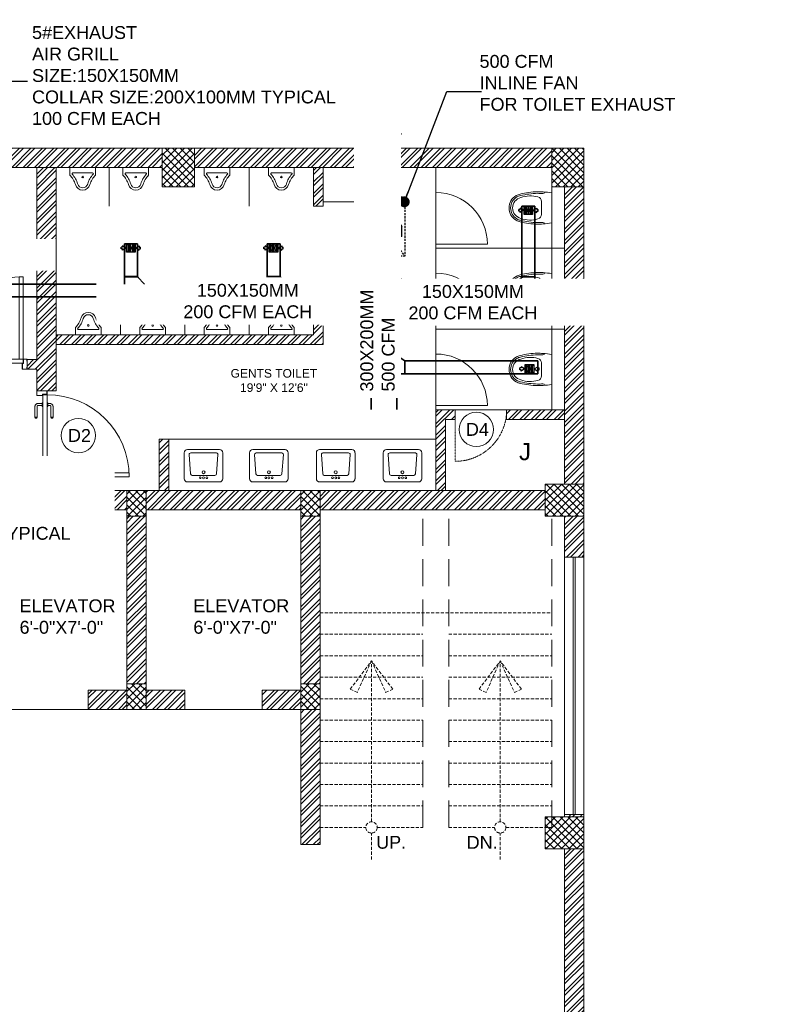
# Model space of a CAD drawing. Header units: inches. Extents: x 105152 to 158499, y 12149 to 30915.
# Tile 251 of 256: x 128617 to 128969, y 21204 to 21662. Entities that reach past the tile are written whole.
import ezdxf

# ---------------------------------------------------------------- set-up
doc = ezdxf.new("R2010")
doc.units = ezdxf.units.IN
doc.header["$MEASUREMENT"] = 0
doc.linetypes.add('HIDDEN', pattern=[0.375, 0.25, -0.125])
for name, color, linetype in [('0-SA-DUCT', 250, 'Continuous'), ('AC-SAD', 104, 'Continuous'), ('PD_025_TEXT', 61, 'Continuous'), ('PP-HVAC- GRILL', 1, 'Continuous')]:
    doc.layers.add(name, color=color, linetype=linetype)
for name, color, linetype, lineweight in [('DIFFUSER', 3, 'Continuous', 30), ('EXHAUST AIR DUCT', 13, 'Continuous', 35), ('INLINE  EXHAUST', 211, 'Continuous', 0), ('PD_DOOR', 42, 'Continuous', 25)]:
    doc.layers.add(name, color=color, linetype=linetype, lineweight=lineweight)
doc.layers.add('PD_BASE', color=8, linetype='Continuous', transparency=0.5)
doc.styles.get("Standard").update_dxf_attribs({"font": 'arial.ttf', "height": 6})
doc.styles.add('style1', font='arial.ttf', dxfattribs={"height": 500})
doc.styles.add('STYLE3', font='romans.shx', dxfattribs={"height": 4})
doc.dimstyles.new('ISO-10', dxfattribs={"dimtxt": 6, "dimasz": 0.5, "dimexe": 1.25, "dimexo": 0.625, "dimtad": 1, "dimtoh": 1, "dimdec": 1, "dimlunit": 4, "dimtxsty": 'Standard', "dimblk": 'ARCHTICK', "dimcen": 2.5, "dimclrt": 3, "dimadec": 0, "dimazin": 0, "dimtfac": 1, "dimtdec": 1, "dimtmove": 1, "dimatfit": 3, "dimfxl": 1, "dimarcsym": 0})
pattern_1 = [(45, (150297.4604, 39481.8853), (-2.65165043, 2.65165043), []), (45, (150299.228, 39481.8853), (-2.65165043, 2.65165043), [])]
pattern_2 = [(45, (268611.2745, 47371.9895), (-1.767766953, 1.767766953), []), (135, (268611.2745, 47371.9895), (-1.767766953, -1.767766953), [])]

# ---------------------------------------------------------------- blocks, each defined once
blk = doc.blocks.new('A$C24556D30')
at = {"color": 251, "lineweight": 5}
for p, q in [((170, 400), (170, 20)), ((300, 210), (300, 292)), ((300, 210), (300, 128))]:
    blk.add_line(p, q, dxfattribs=at)
for points in [[(280, 413, 0.02753), (170, 400, 0.02753)], [(570, 386, 0.054905), (350, 415, 0.054905)], [(565, 366, 0.054905), (350, 395, 0.054905)], [(300, 210), (300, 290, 0.704392)], [(300, 210), (300, 130, -0.704392)], [(170, 20, 0.02753), (280, 7, 0.02753)], [(565, 54, -0.054905), (350, 25, -0.054905)], [(570, 34, -0.054905), (350, 5, -0.054905)]]:
    blk.add_lwpolyline(points, format="xyb", dxfattribs=at)
for centre, radius, start, end in [((280, 413), 20, 184.5905, 273.8823), ((350, -585), 1000, 90, 94.0204), ((350, -585), 980, 90, 94.0204), ((530, 210), 180, 60, 77.2425), ((360, 292), 60, 105.9249, 180), ((439, 15), 348, 69.701, 105.9249), ((530, 210), 135, 0, 77.2425), ((530, 210), 160, 60, 77.2425), ((530, 210), 160, 0, 60), ((530, 210), 180, 0, 60), ((360, 128), 60, 180, 254.0751), ((530, 210), 135, 282.7575, 0), ((530, 210), 160, 300, 0), ((530, 210), 180, 300, 0), ((280, 7), 20, 86.1177, 175.4095), ((350, 1005), 1000, 265.9796, 270), ((350, 1005), 980, 265.9796, 270), ((439, 405), 348, 254.0751, 290.299), ((530, 210), 160, 282.7575, 300), ((530, 210), 180, 282.7575, 300)]:
    blk.add_arc(centre, radius, start, end, dxfattribs=at)
blk = doc.blocks.new('LV')
at = {"color": 251, "lineweight": 5}
for p, q in [((-254, 510), (254, 510)), ((-305, 51), (-305, 459)), ((-205, 127), (-226, 431)), ((-201, 458), (203, 458)), ((228, 431), (205, 127)), ((305, 459), (305, 51)), ((254, 0), (-254, 0)), ((180, 103), (-180, 103))]:
    blk.add_line(p, q, dxfattribs=at)
for centre, radius in [((0, 154), 23.6), ((-51, 67), 14.4), ((0, 67), 15.3), ((51, 67), 14.4)]:
    blk.add_circle(centre, radius, dxfattribs=at)
for centre, radius, start, end in [((-254, 459), 50.8, 90, 180), ((254, 459), 50.8, 0, 90), ((-201, 433), 25.4, 90, 184.2016), ((203, 433), 25.4, 355.4179, 90), ((-254, 51), 50.8, 180, 270), ((-180, 129), 25.4, 184.2016, 270), ((180, 129), 25.4, 270, 355.4179), ((254, 51), 50.8, 270, 0)]:
    blk.add_arc(centre, radius, start, end, dxfattribs=at)
blk = doc.blocks.new('A$C33087201')
at = {"color": 251, "lineweight": 5}
for p, q in [((0, 290), (165, 290)), ((0, 290), (0, 193)), ((330, 290), (165, 290)), ((330, 290), (330, 193)), ((38, 221), (292, 221))]:
    blk.add_line(p, q, dxfattribs=at)
blk.add_circle((165, 168), 10.4, dxfattribs=at)
for centre, radius, start, end in [((-216, -16), 301, 16.9059, 44.1446), ((38, 211), 10, 90, 221.8242), ((-216, -16), 331, 16.9059, 41.8242), ((546, -16), 331, 138.1758, 163.0941), ((546, -16), 301, 135.8554, 163.0941), ((292, 211), 10, 318.1758, 90), ((165, 96), 96.2, 195.0681, 270.0943), ((165, 96), 66.2, 195.0681, 270.0943), ((165, 96), 66.2, 269.9057, 344.9319), ((165, 96), 96.2, 269.9057, 344.9319)]:
    blk.add_arc(centre, radius, start, end, dxfattribs=at)
blk = doc.blocks.new('door 1')
at = {"layer": 'PD_DOOR', "color": 251, "lineweight": 5}
for p, q in [((159756, 15338), (159696, 15338)), ((159696, 15338), (159696, 15313)), ((159696, 15313), (159696, 15338)), ((159696, 15338), (159756, 15338)), ((159696, 15213), (159696, 15338)), ((159696, 15313), (159698, 15313)), ((159698, 15313), (159696, 15313)), ((159698, 15313), (159698, 15336)), ((159698, 15336), (159754, 15336)), ((159754, 15336), (159698, 15336)), ((159698, 15336), (159698, 15313)), ((159754, 15268), (159739, 15268)), ((159739, 15268), (159739, 15215)), ((159739, 15215), (159739, 15268)), ((159739, 15268), (159754, 15268)), ((159741, 15213), (159741, 15266)), ((159741, 15266), (159756, 15266)), ((159756, 15266), (159741, 15266)), ((159741, 15266), (159741, 15213)), ((160748, 15263), (159744, 15263)), ((159744, 15263), (159744, 15213)), ((160748, 15263), (159744, 15263)), ((159744, 15263), (159744, 15213)), ((159754, 15336), (159754, 15268)), ((159754, 15268), (159754, 15336)), ((159756, 15266), (159756, 15338)), ((159756, 15338), (159756, 15266)), ((160473, 15356), (160473, 15360)), ((160473, 15360), (160473, 15356)), ((160603, 15360), (160473, 15360)), ((160473, 15360), (160473, 15336)), ((160473, 15360), (160473, 15360)), ((160473, 15335), (160473, 15360)), ((160473, 15335), (160473, 15339)), ((160473, 15339), (160473, 15335)), ((160473, 15336), (160473, 15335)), ((160473, 15335), (160603, 15335)), ((160605, 15273), (160605, 15263)), ((160622, 15273), (160605, 15273)), ((160605, 15273), (160622, 15273)), ((160650, 15263), (160605, 15263)), ((160605, 15263), (160650, 15263)), ((160615, 15323), (160615, 15273)), ((160640, 15273), (160615, 15273)), ((160615, 15273), (160622, 15273)), ((160618, 15268), (160618, 15263)), ((160638, 15268), (160618, 15268)), ((160618, 15268), (160638, 15268)), ((160638, 15263), (160618, 15263)), ((160618, 15263), (160638, 15263)), ((160622, 15273), (160625, 15273)), ((160625, 15273), (160628, 15273)), ((160628, 15273), (160631, 15273)), ((160628, 15273), (160650, 15273)), ((160631, 15273), (160634, 15273)), ((160634, 15273), (160640, 15273)), ((160650, 15273), (160634, 15273)), ((160638, 15263), (160638, 15268)), ((160640, 15273), (160640, 15323)), ((160650, 15263), (160650, 15273)), ((160796, 15338), (160736, 15338)), ((160736, 15338), (160736, 15266)), ((160736, 15266), (160736, 15338)), ((160736, 15338), (160796, 15338)), ((160736, 15266), (160751, 15266)), ((160751, 15266), (160736, 15266)), ((160738, 15268), (160738, 15336)), ((160738, 15336), (160794, 15336)), ((160794, 15336), (160738, 15336)), ((160738, 15336), (160738, 15268)), ((160753, 15268), (160738, 15268)), ((160738, 15268), (160753, 15268)), ((160748, 15213), (160748, 15263)), ((160748, 15263), (160748, 15213)), ((160751, 15266), (160751, 15213)), ((160751, 15213), (160751, 15266)), ((160753, 15215), (160753, 15268)), ((160753, 15268), (160753, 15215)), ((160794, 15336), (160794, 15313)), ((160794, 15313), (160794, 15336)), ((160794, 15313), (160796, 15313)), ((160796, 15313), (160794, 15313)), ((160796, 15313), (160796, 15338)), ((160796, 15338), (160796, 15313)), ((160796, 15338), (160796, 15213)), ((159698, 15238), (159696, 15238)), ((159696, 15238), (159696, 15213)), ((159696, 15213), (159696, 15238)), ((159696, 15238), (159698, 15238)), ((159696, 15213), (159741, 15213)), ((159741, 15213), (159696, 15213)), ((159696, 15213), (159744, 15213)), ((159744, 15213), (159696, 15213)), ((159698, 15215), (159698, 15238)), ((159698, 15238), (159698, 15215)), ((159739, 15215), (159698, 15215)), ((159698, 15215), (159739, 15215)), ((159794, 15213), (159744, 15213)), ((159744, 15213), (159744, 14209)), ((159744, 15213), (160748, 15213)), ((159744, 15213), (159794, 15213)), ((159744, 15213), (159794, 15213)), ((159794, 15213), (159744, 15213)), ((159794, 14209), (159794, 15213)), ((159794, 15213), (160748, 15213)), ((159794, 15213), (160748, 15213)), ((160748, 15213), (159794, 15213)), ((160473, 15165), (160473, 15161)), ((160473, 15161), (160473, 15165)), ((160603, 15165), (160473, 15165)), ((160473, 15165), (160473, 15141)), ((160473, 15165), (160473, 15165)), ((160473, 15140), (160473, 15165)), ((160473, 15144), (160473, 15140)), ((160473, 15140), (160473, 15144)), ((160605, 15213), (160605, 15203)), ((160605, 15213), (160650, 15213)), ((160639, 15213), (160605, 15213)), ((160605, 15203), (160650, 15203)), ((160650, 15203), (160605, 15203)), ((160615, 15203), (160615, 15178)), ((160615, 15203), (160640, 15203)), ((160640, 15203), (160615, 15203)), ((160618, 15213), (160618, 15208)), ((160618, 15213), (160638, 15213)), ((160618, 15213), (160618, 15213)), ((160638, 15213), (160618, 15213)), ((160618, 15208), (160638, 15208)), ((160638, 15208), (160618, 15208)), ((160638, 15208), (160638, 15213)), ((160650, 15213), (160639, 15213)), ((160640, 15178), (160640, 15203)), ((160650, 15203), (160650, 15213)), ((160748, 15213), (160796, 15213)), ((160796, 15213), (160748, 15213)), ((160751, 15213), (160796, 15213)), ((160796, 15213), (160751, 15213)), ((160794, 15215), (160753, 15215)), ((160753, 15215), (160794, 15215)), ((160796, 15238), (160794, 15238)), ((160794, 15238), (160794, 15215)), ((160794, 15215), (160794, 15238)), ((160794, 15238), (160796, 15238)), ((160796, 15213), (160796, 15238)), ((160796, 15238), (160796, 15213)), ((160473, 15141), (160473, 15140)), ((160473, 15140), (160603, 15140)), ((159744, 14209), (159794, 14209))]:
    blk.add_line(p, q, dxfattribs=at)
at = {"layer": 'PD_DOOR', "color": 251, "lineweight": 5, "flags": 128}
for points in [[(160460, 15348), (160460, 15348), (160460, 15349), (160461, 15349), (160461, 15350), (160461, 15350), (160461, 15351), (160461, 15351), (160461, 15352), (160461, 15352), (160461, 15353), (160462, 15353), (160462, 15353), (160462, 15354), (160462, 15354), (160463, 15355), (160463, 15355), (160463, 15356), (160464, 15356), (160464, 15356), (160464, 15357), (160465, 15357), (160465, 15357), (160465, 15358), (160466, 15358), (160466, 15358), (160467, 15358), (160467, 15359), (160467, 15359), (160468, 15359), (160468, 15359), (160469, 15359), (160469, 15360), (160470, 15360), (160470, 15360), (160471, 15360), (160471, 15360), (160472, 15360), (160472, 15360), (160473, 15360), (160473, 15360)], [(160473, 15335), (160472, 15335), (160472, 15335), (160471, 15335), (160471, 15335), (160470, 15335), (160470, 15336), (160469, 15336), (160469, 15336), (160469, 15336), (160468, 15336), (160468, 15336), (160467, 15337), (160467, 15337), (160466, 15337), (160466, 15337), (160465, 15338), (160465, 15338), (160465, 15338), (160464, 15339), (160464, 15339), (160464, 15339), (160463, 15340), (160463, 15340), (160463, 15340), (160462, 15341), (160462, 15341), (160462, 15342), (160462, 15342), (160461, 15343), (160461, 15343), (160461, 15344), (160461, 15344), (160461, 15345), (160461, 15345), (160461, 15346), (160461, 15346), (160460, 15347), (160460, 15347), (160460, 15348), (160460, 15348)], [(160640, 15323), (160640, 15324), (160640, 15326), (160640, 15327), (160640, 15329), (160640, 15330), (160639, 15332), (160639, 15333), (160639, 15334), (160638, 15336), (160637, 15337), (160637, 15339), (160636, 15340), (160635, 15341), (160635, 15343), (160634, 15344), (160633, 15345), (160632, 15346), (160631, 15347), (160630, 15348), (160629, 15350), (160628, 15351), (160627, 15352), (160626, 15352), (160624, 15353), (160623, 15354), (160622, 15355), (160621, 15356), (160619, 15356), (160618, 15357), (160617, 15358), (160615, 15358), (160614, 15359), (160612, 15359), (160611, 15359), (160609, 15360), (160608, 15360), (160606, 15360), (160605, 15360), (160603, 15360), (160603, 15360)], [(160603, 15335), (160603, 15335), (160604, 15335), (160604, 15335), (160605, 15335), (160605, 15335), (160606, 15335), (160606, 15335), (160607, 15335), (160607, 15334), (160608, 15334), (160608, 15334), (160609, 15334), (160609, 15333), (160610, 15333), (160610, 15333), (160610, 15333), (160611, 15332), (160611, 15332), (160612, 15332), (160612, 15331), (160612, 15331), (160613, 15331), (160613, 15330), (160613, 15330), (160613, 15329), (160614, 15329), (160614, 15329), (160614, 15328), (160614, 15328), (160615, 15327), (160615, 15327), (160615, 15326), (160615, 15326), (160615, 15325), (160615, 15325), (160615, 15324), (160615, 15324), (160615, 15323), (160615, 15323), (160615, 15323)], [(160460, 15153), (160460, 15153), (160460, 15154), (160461, 15154), (160461, 15155), (160461, 15155), (160461, 15156), (160461, 15156), (160461, 15157), (160461, 15157), (160461, 15158), (160462, 15158), (160462, 15158), (160462, 15159), (160462, 15159), (160463, 15160), (160463, 15160), (160463, 15161), (160464, 15161), (160464, 15161), (160464, 15162), (160465, 15162), (160465, 15162), (160465, 15163), (160466, 15163), (160466, 15163), (160467, 15163), (160467, 15164), (160467, 15164), (160468, 15164), (160468, 15164), (160469, 15164), (160469, 15165), (160470, 15165), (160470, 15165), (160471, 15165), (160471, 15165), (160472, 15165), (160472, 15165), (160473, 15165), (160473, 15165)], [(160473, 15140), (160472, 15140), (160472, 15140), (160471, 15140), (160471, 15140), (160470, 15140), (160470, 15141), (160469, 15141), (160469, 15141), (160469, 15141), (160468, 15141), (160468, 15141), (160467, 15142), (160467, 15142), (160466, 15142), (160466, 15142), (160465, 15143), (160465, 15143), (160465, 15143), (160464, 15144), (160464, 15144), (160464, 15144), (160463, 15145), (160463, 15145), (160463, 15145), (160462, 15146), (160462, 15146), (160462, 15147), (160462, 15147), (160461, 15148), (160461, 15148), (160461, 15149), (160461, 15149), (160461, 15150), (160461, 15150), (160461, 15151), (160461, 15151), (160460, 15152), (160460, 15152), (160460, 15153), (160460, 15153)], [(160603, 15140), (160604, 15140), (160606, 15140), (160607, 15140), (160609, 15141), (160610, 15141), (160612, 15141), (160613, 15142), (160615, 15142), (160616, 15143), (160618, 15143), (160619, 15144), (160620, 15144), (160622, 15145), (160623, 15146), (160624, 15147), (160625, 15148), (160627, 15148), (160628, 15149), (160629, 15150), (160630, 15152), (160631, 15153), (160632, 15154), (160633, 15155), (160634, 15156), (160634, 15157), (160635, 15159), (160636, 15160), (160637, 15161), (160637, 15163), (160638, 15164), (160638, 15165), (160639, 15167), (160639, 15168), (160640, 15170), (160640, 15171), (160640, 15173), (160640, 15174), (160640, 15176), (160640, 15177), (160640, 15178)], [(160615, 15178), (160615, 15177), (160615, 15177), (160615, 15176), (160615, 15176), (160615, 15175), (160615, 15175), (160615, 15174), (160615, 15174), (160615, 15173), (160614, 15173), (160614, 15172), (160614, 15172), (160614, 15171), (160614, 15171), (160613, 15171), (160613, 15170), (160613, 15170), (160612, 15169), (160612, 15169), (160612, 15169), (160611, 15168), (160611, 15168), (160611, 15168), (160610, 15167), (160610, 15167), (160609, 15167), (160609, 15167), (160608, 15166), (160608, 15166), (160607, 15166), (160607, 15166), (160607, 15166), (160606, 15166), (160606, 15165), (160605, 15165), (160605, 15165), (160604, 15165), (160604, 15165), (160603, 15165), (160603, 15165)]]:
    blk.add_lwpolyline(points, dxfattribs=at)
at = {"layer": 'PD_DOOR', "color": 251, "lineweight": 5}
blk.add_arc((159744, 15213), 1004, 270, 0, dxfattribs=at)
blk = doc.blocks.new('DOOR1')
at = {"color": 251, "xscale": 0.03818181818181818, "yscale": 0.03818181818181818, "zscale": 0.03818181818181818, "rotation": 90}
blk.add_blockref('door 1', (-2370.94, -8406.75), dxfattribs=at)
blk = doc.blocks.new('D4')
at = {"layer": 'PD_DOOR', "lineweight": 5}
blk.add_circle((0, 0), 8, dxfattribs=at)
at = {"layer": 'PD_DOOR', "insert": (-4.87, 3.03), "char_height": 6, "width": 47.1418, "attachment_point": 1}
blk.add_mtext('D4', dxfattribs=at)
blk = doc.blocks.new('FIRST FLOOR AR PLAN')
at = {"layer": 'PD_BASE', "lineweight": 5}
h = blk.add_hatch(dxfattribs=at)
h.set_pattern_fill('ANSI37', color=256, scale=20)
h.set_pattern_definition(pattern_2)
h.paths.add_polyline_path([(124102.49, 21602.5), (124087.49, 21602.5), (124087.49, 21584.5), (124102.49, 21584.5)])
h = blk.add_hatch(dxfattribs=at)
h.set_pattern_fill('ANSI37', color=256, scale=20)
h.set_pattern_definition(pattern_2)
h.paths.add_polyline_path([(124283.99, 21602.5), (124268.99, 21602.5), (124268.99, 21584.5), (124283.99, 21584.5)])
h = blk.add_hatch(dxfattribs=at)
h.set_pattern_fill('ANSI32', color=256, scale=10)
h.set_pattern_definition(pattern_1)
h.paths.add_polyline_path([(123758.99, 21593.5), (123752.99, 21593.5), (123752.99, 21557.5), (123758.99, 21557.5)])
h.paths.add_polyline_path([(123758.99, 21557.5), (123752.99, 21557.5), (123752.99, 21521.5), (123758.99, 21521.5)])
h.paths.add_polyline_path([(123752.99, 21521.5), (123752.99, 21485.5), (123758.99, 21485.5), (123758.99, 21521.5)])
h.paths.add_polyline_path([(123758.99, 21485.5), (123752.99, 21485.5), (123752.99, 21449.5), (123758.99, 21449.5)])
h.paths.add_polyline_path([(123758.99, 21449.5), (123752.99, 21449.5), (123752.99, 21413.5), (123758.99, 21413.5)])
h.paths.add_polyline_path([(123758.99, 21413.5), (123752.99, 21413.5), (123752.99, 21377.5), (123758.99, 21377.5)])
h.paths.add_polyline_path([(124037.99, 21593.5), (124028.99, 21593.5), (124028.99, 21504), (124024.49, 21504), (124024.49, 21499.5), (124028.99, 21499.5), (124028.99, 21489.5), (124037.99, 21489.5)])
h.paths.add_polyline_path([(123956.99, 21593.5), (123952.49, 21593.5), (123952.49, 21504), (123947.99, 21504), (123947.99, 21499.5), (123982.49, 21499.5), (123982.49, 21504), (123956.99, 21504)])
h.paths.add_polyline_path([(123952.49, 21575.5), (123949.49, 21575.5), (123949.49, 21571), (123952.49, 21571)], flags=17)
h.paths.add_polyline_path([(123925.49, 21575.5), (123922.49, 21575.5), (123922.49, 21584.5), (123917.99, 21584.5), (123917.99, 21575.5), (123907.49, 21575.5), (123907.49, 21571), (123925.49, 21571)])
h.paths.add_polyline_path([(123871.49, 21593.5), (123866.99, 21593.5), (123866.99, 21577.5), (123866.99, 21571), (123871.49, 21571), (123871.49, 21575.5)])
h.paths.add_polyline_path([(124162.49, 21593.5), (124157.99, 21593.5), (124157.99, 21575.5), (124162.49, 21575.5)])
h = blk.add_hatch(dxfattribs=at)
h.set_pattern_fill('ANSI32', color=256, scale=10)
h.set_pattern_definition(pattern_1)
h.paths.add_polyline_path([(124090.49, 21467), (124085.99, 21467), (124085.99, 21443), (124090.49, 21443)])
h.paths.add_polyline_path([(124223.99, 21480.62), (124214.99, 21480.62), (124214.99, 21443), (124219.49, 21443), (124219.49, 21476.12), (124223.99, 21476.12)])
h.paths.add_polyline_path([(124274.99, 21480.62), (124247.99, 21480.62), (124247.99, 21476.12), (124274.99, 21476.12)])
h.paths.add_polyline_path([(124162.49, 21533.5), (124157.99, 21533.5), (124157.99, 21515.5), (124037.99, 21515.5), (124037.99, 21511), (124162.49, 21511)])
h = blk.add_hatch(dxfattribs=at)
h.set_pattern_fill('ANSI37', color=256, scale=20)
h.set_pattern_definition(pattern_2)
h.paths.add_polyline_path([(124283.99, 21431), (124283.99, 21446), (124265.99, 21446), (124265.99, 21431)])
h = blk.add_hatch(dxfattribs=at)
h.set_pattern_fill('ANSI37', color=256, scale=20)
h.set_pattern_definition(pattern_2)
h.paths.add_polyline_path([(124160.99, 21431), (124160.99, 21443), (124151.99, 21443), (124151.99, 21431)])
h.paths.add_polyline_path([(124079.99, 21431), (124079.99, 21443), (124070.99, 21443), (124070.99, 21431)])
h.paths.add_polyline_path([(124079.99, 21341), (124079.99, 21353), (124070.99, 21353), (124070.99, 21341)])
h.paths.add_polyline_path([(124160.99, 21353), (124151.99, 21353), (124151.99, 21341), (124160.99, 21341)])
h = blk.add_hatch(dxfattribs=at)
h.set_pattern_fill('ANSI37', color=256, scale=20)
h.set_pattern_definition(pattern_2)
h.paths.add_polyline_path([(124283.99, 21291), (124283.99, 21276), (124265.99, 21276), (124265.99, 21291)])
for p, q in [((124283.99, 21602.5), (123501.74, 21602.5)), ((124087.49, 21593.5), (123922.49, 21593.5)), ((124028.99, 21504), (124028.99, 21593.5)), ((124268.99, 21593.5), (124102.48, 21593.5)), ((124157.99, 21593.5), (124157.99, 21575.5)), ((124162.49, 21593.5), (124162.49, 21575.5)), ((124268.99, 21584.5), (124268.99, 21480.62)), ((124157.99, 21575.5), (124162.49, 21575.5)), ((124157.99, 21515.5), (124157.99, 21533.5)), ((124157.99, 21533.5), (124162.49, 21533.5)), ((124162.49, 21511), (124162.49, 21533.5)), ((124037.99, 21515.5), (124157.99, 21515.5)), ((124037.99, 21511), (124162.49, 21511)), ((124024.49, 21504), (124028.99, 21504)), ((124024.49, 21499.5), (124024.49, 21504)), ((124024.49, 21499.5), (124028.99, 21499.5)), ((124028.99, 21489.5), (124028.99, 21499.5)), ((124214.99, 21443), (124214.99, 21480.62)), ((124214.99, 21480.62), (124223.99, 21480.62)), ((124223.99, 21476.12), (124223.99, 21480.62)), ((124247.99, 21480.62), (124274.99, 21480.62)), ((124247.99, 21476.12), (124247.99, 21480.62)), ((124219.49, 21443), (124219.49, 21476.12)), ((124219.49, 21476.12), (124223.99, 21476.12)), ((124247.99, 21476.12), (124274.99, 21476.12)), ((124085.99, 21467), (124085.99, 21443)), ((124085.99, 21467), (124090.49, 21467)), ((124090.49, 21467), (124090.49, 21443)), ((124028.99, 21443), (124028.99, 21447.5)), ((124028.99, 21447.5), (124037.99, 21447.5)), ((124037.99, 21443), (124037.99, 21447.5)), ((124070.99, 21443), (123989.99, 21443)), ((124070.99, 21341), (124070.99, 21443)), ((124265.99, 21443), (124070.99, 21443)), ((124070.99, 21434), (123998.99, 21434)), ((124070.99, 21350), (124070.99, 21434)), ((124079.99, 21350), (124079.99, 21434)), ((124151.99, 21434), (124079.99, 21434)), ((124151.99, 21350), (124151.99, 21434)), ((124160.99, 21278), (124160.99, 21434)), ((124265.99, 21434), (124160.99, 21434)), ((124274.99, 21412), (124274.99, 21431)), ((124283.99, 21431), (124283.99, 21412)), ((124274.99, 21292), (124274.99, 21412)), ((124274.99, 21412), (124283.99, 21412)), ((124278.99, 21292), (124278.99, 21412)), ((124279.99, 21292), (124279.99, 21412)), ((124283.99, 21292), (124283.99, 21412)), ((124070.99, 21350), (124052.99, 21350)), ((124052.99, 21350), (124052.99, 21341)), ((124097.99, 21350), (124079.99, 21350)), ((124097.99, 21350), (124097.99, 21341)), ((124151.99, 21350), (124133.99, 21350)), ((124133.99, 21350), (124133.99, 21341)), ((124016.99, 21341), (124052.99, 21341)), ((124070.99, 21341), (124052.99, 21341)), ((124097.99, 21341), (124070.99, 21341)), ((124097.99, 21341), (124133.99, 21341)), ((124151.99, 21341), (124133.99, 21341)), ((124151.99, 21278), (124151.99, 21341)), ((124274.99, 21291), (124274.99, 21292)), ((124274.99, 21292), (124283.99, 21292)), ((124283.99, 20981), (124283.99, 21292)), ((124160.99, 21278), (124151.99, 21278)), ((124274.99, 20981), (124274.99, 21276))]:
    blk.add_line(p, q, dxfattribs=at)
at = {"layer": 'PD_BASE', "lineweight": 5, "ltscale": 12}
for p, q in [((124062.74, 21575.5), (124062.74, 21593.5)), ((124127.99, 21593.5), (124127.99, 21575.5)), ((124214.99, 21593.5), (124214.99, 21581.87)), ((124214.99, 21557.87), (124214.99, 21581.87)), ((124214.99, 21557.87), (124214.99, 21544.25)), ((124214.99, 21557.87), (124238.99, 21557.87)), ((124214.99, 21555.87), (124274.99, 21555.87)), ((124214.99, 21520.25), (124214.99, 21544.25)), ((124067.99, 21515.5), (124067.99, 21533.5)), ((124097.99, 21515.5), (124097.99, 21533.5)), ((124127.99, 21515.5), (124127.99, 21533.5)), ((124214.99, 21520.25), (124214.99, 21506.62)), ((124214.99, 21520.25), (124238.99, 21520.25)), ((124214.99, 21518.25), (124274.99, 21518.25)), ((124214.99, 21482.62), (124214.99, 21506.62)), ((124214.99, 21482.62), (124214.99, 21480.62)), ((124214.99, 21482.62), (124238.99, 21482.62)), ((124223.99, 21480.62), (124247.99, 21480.62)), ((124214.99, 21467), (124090.49, 21467))]:
    blk.add_line(p, q, dxfattribs=at)
at = {"layer": 'PD_BASE', "linetype": 'HIDDEN', "lineweight": 5, "ltscale": 0.2}
blk.add_line((124223.99, 21480.62), (124223.99, 21456.62), dxfattribs=at)
at = {"layer": 'PD_BASE', "linetype": 'HIDDEN', "lineweight": 5, "ltscale": 50}
for p, q in [((124208.99, 21286), (124208.99, 21434)), ((124220.99, 21286), (124220.99, 21434)), ((124268.99, 21286), (124268.99, 21431))]:
    blk.add_line(p, q, dxfattribs=at)
at = {"layer": 'PD_BASE', "linetype": 'HIDDEN', "lineweight": 5, "ltscale": 6}
for p, q in [((124160.99, 21386), (124268.99, 21386)), ((124160.99, 21376), (124208.99, 21376)), ((124220.99, 21376), (124268.99, 21376)), ((124160.99, 21366), (124208.99, 21366)), ((124220.99, 21366), (124268.99, 21366)), ((124160.99, 21356), (124208.99, 21356)), ((124220.99, 21356), (124268.99, 21356)), ((124160.99, 21346), (124208.99, 21346)), ((124220.99, 21346), (124268.99, 21346)), ((124160.99, 21336), (124208.99, 21336)), ((124220.99, 21336), (124268.99, 21336)), ((124160.99, 21326), (124208.99, 21326)), ((124220.99, 21326), (124268.99, 21326)), ((124160.99, 21316), (124208.99, 21316)), ((124220.99, 21316), (124268.99, 21316)), ((124160.99, 21306), (124208.99, 21306)), ((124220.99, 21306), (124268.99, 21306)), ((124160.99, 21296), (124208.99, 21296)), ((124220.99, 21296), (124268.99, 21296)), ((124160.99, 21286), (124182.37, 21286)), ((124187.61, 21286), (124208.99, 21286)), ((124220.99, 21286), (124242.37, 21286)), ((124247.61, 21286), (124268.99, 21286))]:
    blk.add_line(p, q, dxfattribs=at)
at = {"layer": 'PD_BASE', "lineweight": 5}
for points in [[(124102.49, 21584.5), (124087.49, 21584.5), (124087.49, 21602.5), (124102.49, 21602.5)], [(124283.99, 21584.5), (124268.99, 21584.5), (124268.99, 21602.5), (124283.99, 21602.5)], [(124283.99, 21431), (124283.99, 21446), (124265.99, 21446), (124265.99, 21431)], [(124070.99, 21431), (124070.99, 21443), (124079.99, 21443), (124079.99, 21431)], [(124160.99, 21431), (124160.99, 21443), (124151.99, 21443), (124151.99, 21431)], [(124070.99, 21353), (124070.99, 21341), (124079.99, 21341), (124079.99, 21353)], [(124160.99, 21353), (124160.99, 21341), (124151.99, 21341), (124151.99, 21353)], [(124283.99, 21291), (124283.99, 21276), (124265.99, 21276), (124265.99, 21291)]]:
    blk.add_lwpolyline(points, close=True, dxfattribs=at)
at = {"layer": 'PD_BASE', "lineweight": 5, "ltscale": 12}
blk.add_lwpolyline([(124162.49, 21593.5), (124198.49, 21593.5), (124198.49, 21577.5), (124162.49, 21577.5)], close=True, dxfattribs=at)
at = {"layer": 'PD_BASE', "lineweight": 5}
for points in [[(124274.99, 21446), (124274.99, 21584.5)], [(124283.99, 21446), (124283.99, 21446), (124283.99, 21584.5)]]:
    blk.add_lwpolyline(points, dxfattribs=at)
at = {"layer": 'PD_BASE', "linetype": 'HIDDEN', "lineweight": 5, "ltscale": 6}
for points in [[(124184.99, 21363.58), (124178.42, 21348.96), (124175.1, 21350.45), (124184.99, 21363.58)], [(124184.99, 21288.62), (124184.99, 21363.58)], [(124184.99, 21363.58), (124191.57, 21348.96), (124194.88, 21350.45), (124184.99, 21363.58)], [(124244.99, 21363.58), (124238.42, 21348.96), (124235.1, 21350.45), (124244.99, 21363.58)], [(124244.99, 21288.62), (124244.99, 21363.58)], [(124244.99, 21363.58), (124251.57, 21348.96), (124254.88, 21350.45), (124244.99, 21363.58)], [(124184.99, 21271.04), (124184.99, 21283.38)], [(124244.99, 21271.04), (124244.99, 21283.38)]]:
    blk.add_lwpolyline(points, dxfattribs=at)
at = {"layer": 'PD_BASE', "lineweight": 5}
blk.add_circle((124048.39, 21468.63), 8, dxfattribs=at)
at = {"layer": 'PD_BASE', "linetype": 'HIDDEN', "lineweight": 5, "ltscale": 6}
for centre in [(124184.99, 21286), (124244.99, 21286)]:
    blk.add_circle(centre, 2.62, dxfattribs=at)
at = {"layer": 'PD_BASE', "lineweight": 5, "ltscale": 12}
for centre in [(124214.99, 21557.87), (124214.99, 21520.25), (124214.99, 21482.62)]:
    blk.add_arc(centre, 24, 0, 90, dxfattribs=at)
at = {"layer": 'PD_BASE', "linetype": 'HIDDEN', "lineweight": 5, "ltscale": 0.2}
blk.add_arc((124223.99, 21480.62), 24, 270, 0, dxfattribs=at)
at = {"layer": 'PD_BASE', "ltscale": 12}
for name, p, xscale, yscale, zscale in [('A$C33087201', (124056.37, 21582.97), -0.03636363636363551, 0.03636363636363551, 0.03636363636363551), ('A$C33087201', (124069.12, 21582.97), 0.03636363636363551, 0.03636363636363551, 0.03636363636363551), ('A$C33087201', (124118.99, 21582.97), -0.03636363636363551, 0.03636363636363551, 0.03636363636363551), ('A$C33087201', (124148.99, 21582.97), -0.03636363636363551, 0.03636363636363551, 0.03636363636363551), ('LV', (124106.71, 21447), 0.0295236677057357, 0.0295236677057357, 0.0295236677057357), ('LV', (124137.18, 21447), 0.0295236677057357, 0.0295236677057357, 0.0295236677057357), ('LV', (124168.3, 21447), 0.0295236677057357, 0.0295236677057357, 0.0295236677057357), ('LV', (124199.43, 21447), 0.0295236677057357, 0.0295236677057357, 0.0295236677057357)]:
    blk.add_blockref(name, p, dxfattribs=dict(at, xscale=xscale, yscale=yscale, zscale=zscale))
at = {"layer": 'PD_BASE', "ltscale": 12, "rotation": 180}
for name, p, xscale, yscale, zscale in [('A$C24556D30', (124275.25, 21582.42), 0.03684210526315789, 0.03684210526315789, 0.03684210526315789), ('A$C24556D30', (124275.25, 21544.8), 0.03684210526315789, 0.03684210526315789, 0.03684210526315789), ('A$C33087201', (124058.99, 21526.03), 0.03636363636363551, 0.03636363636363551, 0.03636363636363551), ('A$C33087201', (124088.99, 21526.03), 0.03636363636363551, 0.03636363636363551, 0.03636363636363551), ('A$C33087201', (124118.99, 21526.03), 0.03636363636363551, 0.03636363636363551, 0.03636363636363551), ('A$C33087201', (124148.99, 21526.03), 0.03636363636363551, 0.03636363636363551, 0.03636363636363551), ('A$C24556D30', (124275.25, 21507.17), 0.03684210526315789, 0.03684210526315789, 0.03684210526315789)]:
    blk.add_blockref(name, p, dxfattribs=dict(at, xscale=xscale, yscale=yscale, zscale=zscale))
at = {"layer": 'PD_BASE', "ltscale": 25, "rotation": 90.00000000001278}
blk.add_blockref('DOOR1', (121715.22, 24456.06), dxfattribs=at)
at = {"layer": 'PD_BASE', "ltscale": 25}
blk.add_blockref('DOOR1', (126985.55, 23756.77), dxfattribs=at)
at = {"layer": 'PD_BASE'}
blk.add_blockref('D4', (124233.86, 21471.46), dxfattribs=at)
at = {"layer": 'PD_BASE', "width": 128.4952, "attachment_point": 1, "style": 'style1'}
for s, insert, char_height in [('\\pxqc;GENTS TOILET\\P19\'9" X 12\'6"', (124075.26, 21499.62), 4), ('\\pxqc;J', (124192.29, 21465.14), 8)]:
    blk.add_mtext(s, dxfattribs=dict(at, insert=insert, char_height=char_height))
at = {"layer": 'PD_BASE', "char_height": 6, "attachment_point": 1}
for s, insert, width in [('D2', (124043.52, 21471.66), 47.1418), ('{\\fArial|b0|i0|c0|p34;ELEVATOR\\P6\'-0"X7\'-0"}', (124020.95, 21392.28), 137.3386), ('{\\fArial|b0|i0|c0|p34;ELEVATOR\\P6\'-0"X7\'-0"}', (124101.95, 21392.28), 130.1434)]:
    blk.add_mtext(s, dxfattribs=dict(at, insert=insert, width=width))
at = {"layer": 'PD_BASE', "linetype": 'HIDDEN', "ltscale": 6, "char_height": 6, "width": 132.0418, "attachment_point": 5, "style": 'STYLE3'}
for s, insert in [('{\\fArial|b0|i0|c0|p34;UP.}', (124194.15, 21279.04)), ('{\\fArial|b0|i0|c0|p34;DN.}', (124236.57, 21279.04))]:
    blk.add_mtext(s, dxfattribs=dict(at, insert=insert))
at = {"layer": 'PD_BASE', "insert": (123937.84, 21558.15), "char_height": 4, "width": 128.4952, "attachment_point": 1, "style": 'style1', "bg_fill": 2}
blk.add_mtext('\\pxqc;H. TOILET\\P6\' X 7\'5"', dxfattribs=at)
at = {"layer": 'PD_BASE', "lineweight": 5}
h = blk.add_hatch(dxfattribs=at)
h.set_pattern_fill('ANSI32', color=256, scale=10)
h.set_pattern_definition([(45, (123173.841, 20768.249), (-2.65165, 2.65165), []), (45, (123175.6088, 20768.249), (-2.65165, 2.65165), [])])
h.paths.add_polyline_path([(123176.99, 20811), (123167.99, 20811), (123167.99, 20729.5), (123176.99, 20729.5)])
h.paths.add_polyline_path([(123538.49, 20663.5), (123368.99, 20663.5), (123368.99, 20654.5), (123538.49, 20654.5)])
h.paths.add_polyline_path([(123722.99, 20663.5), (123553.49, 20663.5), (123553.49, 20654.5), (123722.99, 20654.5)])
h.paths.add_polyline_path([(123176.99, 21527.5), (123167.99, 21527.5), (123167.99, 21446), (123176.99, 21446)])
h.paths.add_polyline_path([(123176.99, 21431), (123167.99, 21431), (123167.99, 21291), (123176.99, 21291)])
h.paths.add_polyline_path([(123176.99, 21276), (123167.99, 21276), (123167.99, 21136), (123176.99, 21136)])
h.paths.add_polyline_path([(123176.99, 21121), (123167.99, 21121), (123167.99, 20981), (123176.99, 20981)])
h.paths.add_polyline_path([(123176.99, 20966), (123167.99, 20966), (123167.99, 20826), (123176.99, 20826)])
h.paths.add_polyline_path([(124268.99, 21602.5), (124102.49, 21602.5), (124102.49, 21593.5), (124268.99, 21593.5)])
h.paths.add_polyline_path([(124087.49, 21602.5), (123922.49, 21602.5), (123922.49, 21593.5), (124087.49, 21593.5)])
h.paths.add_polyline_path([(123907.49, 21602.5), (123737.99, 21602.5), (123737.99, 21593.5), (123907.49, 21593.5)])
h.paths.add_polyline_path([(123722.99, 21602.5), (123553.49, 21602.5), (123553.49, 21593.5), (123722.99, 21593.5)])
h.paths.add_polyline_path([(123353.99, 21602.5), (123242.99, 21602.5), (123242.99, 21593.5), (123353.99, 21593.5)])
h.paths.add_polyline_path([(123227.99, 21602.5), (123167.99, 21602.5), (123167.99, 21542.5), (123176.99, 21542.5), (123176.99, 21593.5), (123227.99, 21593.5)])
h.paths.add_polyline_path([(123176.99, 20714.5), (123167.99, 20714.5), (123167.99, 20654.5), (123227.99, 20654.5), (123227.99, 20663.5), (123176.99, 20663.5)])
h.paths.add_polyline_path([(123353.99, 20663.5), (123242.99, 20663.5), (123242.99, 20654.5), (123353.99, 20654.5)])
h.paths.add_polyline_path([(123762.74, 20663.5), (123737.99, 20663.5), (123737.99, 20654.5), (123762.74, 20654.5)])
h.paths.add_polyline_path([(123907.49, 20663.5), (123882.74, 20663.5), (123882.74, 20654.5), (123907.49, 20654.5)])
h.paths.add_polyline_path([(123944.99, 20663.5), (123922.49, 20663.5), (123922.49, 20654.5), (123944.99, 20654.5)])
h.paths.add_polyline_path([(124087.49, 20663.5), (124064.99, 20663.5), (124064.99, 20654.5), (124087.49, 20654.5)])
h.paths.add_polyline_path([(124124.99, 20663.5), (124102.49, 20663.5), (124102.49, 20654.5), (124124.99, 20654.5)])
h.paths.add_polyline_path([(124268.99, 20663.5), (124244.99, 20663.5), (124244.99, 20654.5), (124268.99, 20654.5)])
h.paths.add_polyline_path([(124283.99, 20672.5), (124274.99, 20672.5)])
h.paths.add_polyline_path([(124283.99, 20811), (124274.99, 20811), (124274.99, 20672.5), (124283.99, 20672.5)])
h.paths.add_polyline_path([(124283.99, 20966), (124274.99, 20966), (124274.99, 20826), (124283.99, 20826)])
h.paths.add_polyline_path([(124283.99, 21276), (124274.99, 21276), (124274.99, 20981), (124283.99, 20981)])
h.paths.add_polyline_path([(124283.99, 21584.5), (124274.99, 21584.5), (124274.99, 21446), (124283.99, 21446)])
h.paths.add_polyline_path([(124265.99, 21443), (124160.99, 21443), (124160.99, 21434), (124265.99, 21434)])
h.paths.add_polyline_path([(124160.99, 21431), (124151.99, 21431), (124151.99, 21353), (124160.99, 21353)])
h.paths.add_polyline_path([(124151.99, 21443), (124079.99, 21443), (124079.99, 21434), (124151.99, 21434)])
h.paths.add_polyline_path([(124079.99, 21431), (124070.99, 21431), (124070.99, 21353), (124079.99, 21353)])
h.paths.add_polyline_path([(124070.99, 21443), (123989.99, 21443), (123989.99, 21341), (124016.99, 21341), (124016.99, 21350), (123998.99, 21350), (123998.99, 21434), (124070.99, 21434)])
h.paths.add_polyline_path([(124070.99, 21350), (124052.99, 21350), (124052.99, 21341), (124070.99, 21341)], flags=17)
h.paths.add_polyline_path([(124097.99, 21350), (124079.99, 21350), (124079.99, 21341), (124097.99, 21341)])
h.paths.add_polyline_path([(124151.99, 21350), (124133.99, 21350), (124133.99, 21341), (124151.99, 21341)])
h.paths.add_polyline_path([(124160.99, 21341), (124151.99, 21341), (124151.99, 21278), (124160.99, 21278)])
h.paths.add_polyline_path([(124283.99, 21292), (124274.99, 21292), (124274.99, 21291), (124283.99, 21291)])
h.paths.add_polyline_path([(124283.99, 21431), (124274.99, 21431), (124274.99, 21412), (124283.99, 21412)])
h.paths.add_polyline_path([(123405.74, 21593.5), (123405.74, 21602.5), (123368.99, 21602.5), (123368.99, 21593.5)])
h.paths.add_polyline_path([(123501.74, 21602.5), (123501.74, 21593.5), (123538.49, 21593.5), (123538.49, 21602.5)])
blk.add_lwpolyline([(124028.99, 21489.5), (124037.99, 21489.5), (124037.99, 21593.5)], dxfattribs=at)
at = {"layer": 'PD_BASE', "insert": (123907.08, 21333.51), "char_height": 3, "width": 137.3386, "attachment_point": 1, "bg_fill": 2}
blk.add_mtext('\\pxqc;RAMP UP', dxfattribs=at)
blk = doc.blocks.new('zw$E1C9')
at = {"layer": '0-SA-DUCT', "color": 1}
for p, q in [((0, 3.74), (6, 9.74)), ((0, 9.74), (6, 3.74)), ((0, 8.74), (6, 8.74)), ((0, 7.74), (6, 7.74)), ((0, 6.74), (6, 6.74)), ((6, 5.74), (0, 5.74)), ((6, 4.74), (0, 4.74))]:
    blk.add_line(p, q, dxfattribs=at)
at = {"layer": '0-SA-DUCT', "color": 1, "lineweight": 30}
blk.add_lwpolyline([(0, 9.74), (6, 9.74), (6, 3.74), (0, 3.74)], close=True, dxfattribs=at)
at = {"layer": 'DIFFUSER', "color": 8, "extrusion": (-4.46e-14, -2.80089e-06, 1)}
blk.add_line((1, 8.74, 0), (1, 8.74, 0), dxfattribs=at)
at = {"layer": 'DIFFUSER', "color": 3, "extrusion": (2.80089e-06, 4.46e-14, 1)}
for p, q in [((3, 10.1, 0), (1.51, 12.59, 0)), ((1.51, 12.59, 0), (2.38, 12.59, 0)), ((2.38, 12.59, 0), (2.38, 13.49, 0)), ((2.38, 13.49, 0), (3.62, 13.49, 0)), ((3, 10.1, 0), (4.49, 12.59, 0)), ((3.62, 12.59, 0), (3.62, 13.49, 0)), ((4.49, 12.59, 0), (3.62, 12.59, 0))]:
    blk.add_line(p, q, dxfattribs=at)
at = {"layer": 'DIFFUSER', "color": 3, "extrusion": (2.80089e-06, -4.46e-14, 1)}
for p, q in [((3, 3.39, 0), (1.51, 0.9, 0)), ((1.51, 0.9, 0), (2.38, 0.9, 0)), ((2.38, 0.9, 0), (2.38, 0, 0)), ((2.38, 0, 0), (3.62, 0, 0)), ((3, 3.39, 0), (4.49, 0.9, 0)), ((4.49, 0.9, 0), (3.62, 0.9, 0)), ((3.62, 0.9, 0), (3.62, 0, 0))]:
    blk.add_line(p, q, dxfattribs=at)
blk = doc.blocks.new('zw$239F')
at = {"layer": 'AC-SAD', "color": 8, "linetype": 'HIDDEN', "ltscale": 50}
for p, q in [((345, 0), (0, 270)), ((0, 0), (345, 270))]:
    blk.add_line(p, q, dxfattribs=at)
at = {"layer": 'AC-SAD'}
for p, q in [((113.9, 205.2), (172.5, 251.6)), ((172.5, 251.6), (172.5, 45.7)), ((231.1, 251.6), (172.5, 251.6)), ((231.1, 251.6), (231.1, 45.7)), ((97.6, 205.2), (97.6, 92.1)), ((97.6, 205.2), (113.9, 205.2)), ((113.9, 205.2), (113.9, 92.1)), ((231.1, 205.2), (247.3, 205.2)), ((247.3, 205.2), (247.3, 92.1)), ((345, 205.2), (345, 92.1)), ((97.6, 92.1), (113.9, 92.1)), ((113.9, 92.1), (172.5, 45.7)), ((231.1, 92.1), (247.3, 92.1)), ((231.1, 45.7), (172.5, 45.7)), ((172.5, 18.4), (172.5, 45.7)), ((216.1, 18.4), (172.5, 18.4)), ((216.1, 45.7), (216.1, 18.4))]:
    blk.add_line(p, q, dxfattribs=at)
at = {"layer": 'AC-SAD', "ltscale": 500}
for p, q in [((24.4, 205.2), (0, 205.2)), ((0, 92.1), (0, 205.2)), ((97.6, 205.2), (73.2, 205.2)), ((271.7, 205.2), (247.3, 205.2)), ((247.3, 92.1), (247.3, 205.2)), ((345, 205.2), (320.6, 205.2)), ((24.4, 92.1), (0, 92.1)), ((97.6, 92.1), (73.2, 92.1)), ((271.7, 92.1), (247.3, 92.1)), ((345, 92.1), (320.6, 92.1))]:
    blk.add_line(p, q, dxfattribs=at)
at = {"layer": 'AC-SAD', "color": 1, "ltscale": 500}
for p, q in [((24.4, 92.1), (24.4, 205.2)), ((48.8, 92.1), (48.8, 205.2)), ((73.2, 92.1), (73.2, 205.2)), ((271.7, 92.1), (271.7, 205.2)), ((296.1, 92.1), (296.1, 205.2)), ((320.6, 92.1), (320.6, 205.2))]:
    blk.add_line(p, q, dxfattribs=at)
at = {"layer": 'AC-SAD', "color": 8, "linetype": 'HIDDEN', "ltscale": 50}
blk.add_lwpolyline([(0, 0), (0, 270), (345, 270), (345, 0)], close=True, dxfattribs=at)
at = {"layer": 'AC-SAD', "color": 1, "ltscale": 500}
for centre, major_axis, ratio, start_param, end_param in [((36.6, 205.2), (-8.63, 8.63), 1, 3.926991, 7.068583), ((61, 205.2), (-8.63, 8.63), 1, 3.926991, 7.068583), ((283.9, 205.2), (-8.63, 8.63), 1, 3.926991, 7.068583), ((308.3, 205.2), (-8.63, 8.63), 1, 3.926991, 7.068583), ((36.6, 92.1), (-9.21, -9.21), 0.885218, 5.436977, 8.57857), ((61, 92.1), (-9.21, -9.21), 0.885218, 5.436977, 8.57857), ((283.9, 92.1), (-9.21, -9.21), 0.885218, 5.436977, 8.57857), ((308.3, 92.1), (-9.21, -9.21), 0.885218, 5.436977, 8.57857)]:
    blk.add_ellipse(centre, major_axis=major_axis, ratio=ratio, start_param=start_param, end_param=end_param, dxfattribs=at)
blk = doc.blocks.new('_ArchTick')
at = {"color": 0, "linetype": 'ByBlock', "const_width": 0.15}
blk.add_lwpolyline([(-0.5, -0.5), (0.5, 0.5)], dxfattribs=at)
blk = doc.blocks.new('zw$9BF9')
at = {"layer": 'EXHAUST AIR DUCT'}
for p, q in [((184.66, 261.58), (182.99, 258.98)), ((184.66, 255.85), (184.66, 261.58)), ((184.66, 261.58), (186.33, 258.98)), ((189.25, 261.53), (187.58, 258.92)), ((189.25, 255.8), (189.25, 261.53)), ((189.25, 261.53), (190.92, 258.92)), ((193.58, 261.53), (191.91, 258.92)), ((193.58, 255.8), (193.58, 261.53)), ((193.58, 261.53), (195.24, 258.92)), ((198.16, 261.48), (196.5, 258.87)), ((198.16, 255.74), (198.16, 261.48)), ((198.16, 261.48), (199.83, 258.87)), ((185.86, 237.95, 0), (185.86, 252.5, 0)), ((197.86, 237.95, 0), (197.86, 252.5, 0)), ((187.34, 229.8, 0), (185.86, 237.95, 0)), ((185.86, 237.95, 0), (197.86, 237.95, 0)), ((197.86, 237.95, 0), (196.39, 229.8, 0)), ((262.12, 225.59, 0), (256.12, 225.59, 0)), ((256.12, 225.59, 0), (256.12, 192.08, 0)), ((262.12, 225.59, 0), (262.12, 190.34, 0)), ((76.9, 208.02, 0), (70.9, 208.02, 0)), ((143.37, 208.02, 0), (137.37, 208.02, 0)), ((137.37, 208.02, 0), (137.37, 189.22, 0)), ((143.37, 208.02, 0), (143.37, 192.78, 0)), ((187.34, 202.2, 0), (185.86, 194.6, 0)), ((197.86, 194.6, 0), (196.39, 202.2, 0)), ((137.37, 192.78, 0), (143.37, 192.78, 0)), ((143.37, 192.78, 0), (146.7, 189.22, 0)), ((181.73, 189.22, 0), (185.86, 192.84, 0)), ((185.86, 194.6, 0), (185.86, 130.82, 0)), ((185.86, 194.6, 0), (197.86, 194.6, 0)), ((197.86, 194.6, 0), (197.86, 130.82, 0)), ((201.56, 190.34, 0), (197.86, 192.82, 0)), ((181.73, 189.22, 0), (-15.65, 189.22, 0)), ((100.26, 189.22, 0), (94.26, 189.22, 0)), ((181.73, 183.22, 0), (181.73, 189.22, 0)), ((185.86, 183.22, 0), (185.86, 189.22, 0)), ((197.86, 184.34, 0), (197.86, 190.34, 0)), ((263.52, 190.34, 0), (201.56, 190.34, 0)), ((201.56, 184.34, 0), (201.56, 190.34, 0)), ((256.12, 192.55), (254.79, 190.34, 0)), ((262.12, 192.55), (256.12, 192.55)), ((262.12, 190.34, 0), (256.12, 190.34, 0)), ((263.52, 184.34, 0), (263.52, 190.34, 0)), ((263.52, 184.34, 0), (197.86, 184.34, 0)), ((185.86, 183.22, 0), (-15.65, 183.22, 0)), ((201.56, 153.39, 0), (197.86, 155.87, 0)), ((197.86, 147.39, 0), (197.86, 153.39, 0)), ((263.52, 153.39, 0), (201.56, 153.39, 0)), ((201.56, 147.39, 0), (201.56, 153.39, 0)), ((263.52, 147.39, 0), (263.52, 153.39, 0)), ((263.52, 147.39, 0), (197.86, 147.39, 0))]:
    blk.add_line(p, q, dxfattribs=at)
at = {"color": 8}
blk.add_blockref('D4', (234.87, 121.46), dxfattribs=at)
at = {"layer": 'INLINE  EXHAUST', "lineweight": 30, "ltscale": 1000, "xscale": 0.08, "yscale": 0.08, "zscale": 0.08, "rotation": 270}
blk.add_blockref('zw$239F', (179.97, 229.8, 0), dxfattribs=at)
at = {"layer": 'PP-HVAC- GRILL', "lineweight": 30, "ltscale": 1000, "xscale": 0.6666666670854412, "yscale": 0.6666666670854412, "zscale": 0.6666666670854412, "rotation": 90}
for p in [(263.61, 221.59, 0), (78.36, 204.02, 0), (144.82, 204.02, 0), (264.23, 185.22, 0), (264.12, 147.69, 0)]:
    blk.add_blockref('zw$E1C9', p, dxfattribs=at)
at = {"layer": 'EXHAUST AIR DUCT', "char_height": 6, "attachment_point": 1, "bg_fill": 2}
for s, width, heights, insert in [('\\pxql;1000 CFM \\PINLINE FAN \\PFOR TOILET EXHAUST', 135.3112, [-26], (-112.44, 295.98)), ('\\pxql;500 CFM \\PINLINE FAN \\PFOR TOILET EXHAUST', 135.3112, [-26], (236.37, 295.98)), ('\\pxql;9#EXHAUST \\PAIR GRILL\\PSIZE:150X150MM\\PCOLLAR SIZE:200X100MM TYPICAL\\P100 CFM EACH', 159.165, [-47.14], (-95.86, 106.08))]:
    blk.add_mtext_dynamic_manual_height_columns(s, width=width, gutter_width=50, heights=heights, dxfattribs=dict(at, insert=insert))
at = {"layer": 'EXHAUST AIR DUCT'}
blk.add_leader([(201.31, 227.5, 0), (221.09, 278.98, 0), (237.25, 278.98, 0)], dimstyle='ISO-10', override={"dimasz": 5, "dimtad": 0, "dimldrblk": 'Dot'}, dxfattribs=at)
at = {"layer": 'EXHAUST AIR DUCT', "insert": (180.78, 139.12, 0), "char_height": 6, "attachment_point": 1, "rotation": 90, "bg_fill": 2}
blk.add_mtext_dynamic_manual_height_columns('\\pxql;300X200MM\\P500 CFM ', width=135.3112, gutter_width=50, heights=[-16], dxfattribs=at)
at = {"layer": 'EXHAUST AIR DUCT', "char_height": 6, "attachment_point": 1, "bg_fill": 2}
for s, width, heights, insert in [('\\pxql;5#EXHAUST \\PAIR GRILL\\PSIZE:150X150MM\\PCOLLAR SIZE:200X100MM TYPICAL\\P100 CFM EACH', 159.165, [-47.14], (27.78, 309.41)), ('\\pxqc;150X150MM\\P200 CFM EACH', 135.3112, [-16], (60.69, 189.32))]:
    blk.add_mtext_dynamic_manual_height_columns(s, width=width, gutter_width=50, heights=heights, dxfattribs=dict(at, insert=insert))
at = {"layer": 'EXHAUST AIR DUCT'}
for p, q in [((70.9, 208.02, 0), (70.9, 189.22, 0)), ((76.9, 208.02, 0), (76.9, 192.78, 0)), ((70.9, 192.78, 0), (76.9, 192.78, 0)), ((76.9, 192.78, 0), (80.23, 189.22, 0))]:
    blk.add_line(p, q, dxfattribs=at)
at = {"layer": 'EXHAUST AIR DUCT', "insert": (165.6, 188.78), "char_height": 6, "attachment_point": 1, "bg_fill": 2}
blk.add_mtext_dynamic_manual_height_columns('\\pxqc;150X150MM\\P200 CFM EACH', width=135.3112, gutter_width=50, heights=[-16], dxfattribs=at)
at = {"layer": 'EXHAUST AIR DUCT'}
blk.add_leader([(-23.07, 228.98), (1.33, 283.78), (25.73, 283.78)], dimstyle='ISO-10', override={"dimasz": 5, "dimtad": 0, "dimldrblk": 'Dot'}, dxfattribs=at)

msp = doc.modelspace()

# ---------------------------------------------------------------- block references
at = {"layer": 'PD_025_TEXT'}
msp.add_blockref('FIRST FLOOR AR PLAN', (4595.69, 0), dxfattribs=at)

# ---------------------------------------------------------------- next in the draw order: block references
msp.add_blockref('zw$9BF9', (128594.68, 21350), dxfattribs=at)

doc.saveas('drawing.dxf')
